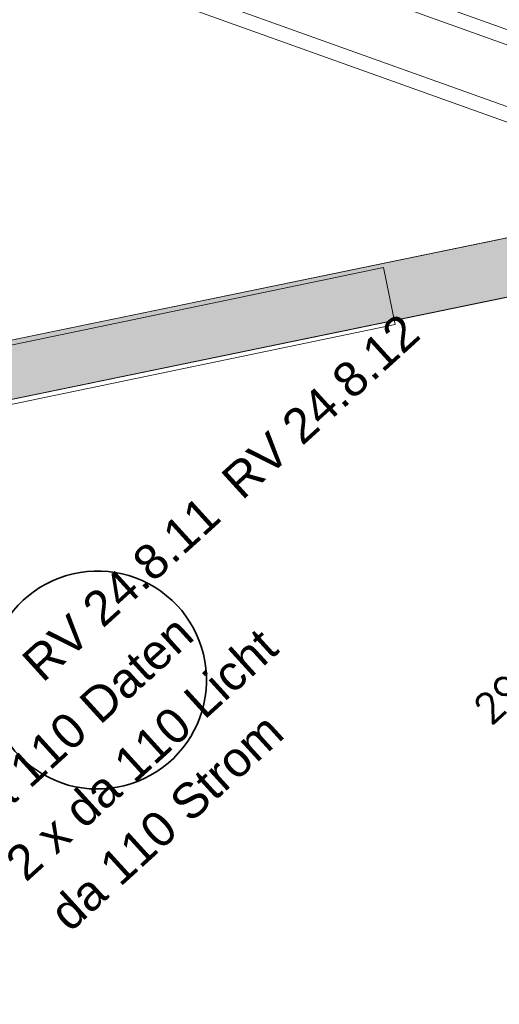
# Model space of a CAD drawing. Header units: metres. Extents: x -502 to 161, y -108 to 174.
# Tile 148 of 256: x -221.91 to -218.62, y -33.1 to -26.33. Entities that reach past the tile are written whole.
import ezdxf

# ---------------------------------------------------------------- set-up
doc = ezdxf.new("R2010")
doc.units = ezdxf.units.M
doc.header["$LTSCALE"] = 0.1
doc.linetypes.add('240', pattern=[101.6, 101.6, 0])
doc.layers.add('BRI31-005.05-5p02-Koordinierung Lageplan 4. BA ZOB West 2022-06-15', color=7, linetype='Continuous')
doc.layers.add('BRI31-005.06-5f07-Koordinierung Lageplan 4. BA ZOB Fernbusbahnh', color=7, linetype='Continuous')
doc.styles.add('Arial', font='arial.ttf')
doc.styles.add('Txt', font='txt_____.ttf')

msp = doc.modelspace()

# ---------------------------------------------------------------- linework, layer by layer
at = {"layer": 'BRI31-005.05-5p02-Koordinierung Lageplan 4. BA ZOB West 2022-06-15', "color": 1, "linetype": 'Continuous', "lineweight": 18, "true_color": 0xff0000, "transparency": 33554687, "flags": 128}
for points in [[(-230.8361, -22.6346), (-216.7734, -27.6703), (-216.5712, -27.1054), (-230.6338, -22.0697)], [(-230.759, -22.556), (-216.7831, -27.5606), (-216.6483, -27.184), (-230.6241, -22.1794)]]:
    msp.add_lwpolyline(points, dxfattribs=at)
at = {"layer": 'BRI31-005.05-5p02-Koordinierung Lageplan 4. BA ZOB West 2022-06-15', "color": 7, "linetype": 'Continuous', "lineweight": 18, "transparency": 33554687, "flags": 128}
for points in [[(-235.9122, -31.8182), (-216.8122, -27.8714), (-216.8972, -27.4832), (-236.0163, -31.4294)], [(-235.9227, -31.8169), (-216.8117, -27.8742), (-216.8925, -27.4824), (-236.0035, -31.4251)]]:
    msp.add_lwpolyline(points, dxfattribs=at)
at = {"layer": 'BRI31-005.05-5p02-Koordinierung Lageplan 4. BA ZOB West 2022-06-15', "color": 7, "linetype": '240', "lineweight": 18, "transparency": 33554687, "flags": 128}
msp.add_lwpolyline([(-235.9079, -31.8758), (-219.3313, -28.4218), (-219.4129, -28.0302), (-235.9895, -31.4843)], dxfattribs=at)
at = {"layer": 'BRI31-005.05-5p02-Koordinierung Lageplan 4. BA ZOB West 2022-06-15', "color": 142, "linetype": 'Continuous', "lineweight": 35, "true_color": 0x0099cc, "transparency": 33554687, "flags": 128}
msp.add_lwpolyline([(-222.1289, -30.8667, 0.57289), (-221.0149, -31.5251, 0.57289), (-220.9844, -30.2314), (-220.9844, -30.2314, 0.57289), (-222.1282, -30.8366), (-222.1282, -30.8366)], format="xyb", dxfattribs=at)
at = {"layer": 'BRI31-005.06-5f07-Koordinierung Lageplan 4. BA ZOB Fernbusbahnh', "color": 1, "linetype": 'Continuous', "lineweight": 13, "true_color": 0xff0000, "transparency": 33554687, "flags": 128}
msp.add_lwpolyline([(-230.8361, -22.6346), (-216.7734, -27.6703), (-216.5712, -27.1054), (-230.6338, -22.0697)], dxfattribs=at)
msp.add_lwpolyline([(-230.759, -22.556), (-216.7831, -27.5606), (-216.6483, -27.184), (-230.6241, -22.1794)], close=True, dxfattribs=at)
at = {"layer": 'BRI31-005.06-5f07-Koordinierung Lageplan 4. BA ZOB Fernbusbahnh', "color": 7, "linetype": 'Continuous', "lineweight": 13, "transparency": 33554687, "flags": 128}
for points in [[(-235.9122, -31.8182), (-216.8122, -27.8714), (-216.8972, -27.4832), (-236.0163, -31.4294)], [(-235.9227, -31.8169), (-216.8117, -27.8742), (-216.8925, -27.4824), (-236.0035, -31.4251)]]:
    msp.add_lwpolyline(points, dxfattribs=at)
at = {"layer": 'BRI31-005.06-5f07-Koordinierung Lageplan 4. BA ZOB Fernbusbahnh', "color": 7, "linetype": '240', "lineweight": 13, "transparency": 33554687, "flags": 128}
msp.add_lwpolyline([(-235.9079, -31.8758), (-219.3313, -28.4218), (-219.4129, -28.0302), (-235.9895, -31.4843)], dxfattribs=at)
at = {"layer": 'BRI31-005.06-5f07-Koordinierung Lageplan 4. BA ZOB Fernbusbahnh', "color": 142, "linetype": 'Continuous', "lineweight": 30, "true_color": 0x0099cc, "transparency": 33554687, "flags": 128}
msp.add_lwpolyline([(-222.1289, -30.8667, 0.57289), (-221.0149, -31.5251, 0.57289), (-220.9844, -30.2314), (-220.9844, -30.2314, 0.57289), (-222.1282, -30.8366), (-222.1282, -30.8366)], format="xyb", dxfattribs=at)
at = {"layer": 'BRI31-005.06-5f07-Koordinierung Lageplan 4. BA ZOB Fernbusbahnh', "color": 2, "linetype": 'Continuous', "true_color": 0xffff00, "transparency": 33554687}
msp.add_solid([(-235.9227, -31.8169), (-216.8117, -27.8742), (-236.0035, -31.4251), (-216.8925, -27.4824)], dxfattribs=at)

# ---------------------------------------------------------------- texts
at = {"layer": 'BRI31-005.05-5p02-Koordinierung Lageplan 4. BA ZOB West 2022-06-15', "color": 1, "true_color": 0xff0000, "transparency": 33554687, "attachment_point": 1, "line_spacing_factor": 0.25}
for s, insert, char_height, rotation, style in [('RV 24.8.12', (-220.5468, -29.4606), 0.24, 42.30234, 'Arial'), ('RV 24.8.11', (-221.9184, -30.7163), 0.24, 42.30234, 'Arial'), ('290 m2', (-218.8128, -31.0378), 0.2, 42.30738, 'Txt')]:
    msp.add_mtext(s, dxfattribs=dict(at, insert=insert, char_height=char_height, rotation=rotation, style=style))
at = {"layer": 'BRI31-005.05-5p02-Koordinierung Lageplan 4. BA ZOB West 2022-06-15', "color": 7, "transparency": 33554687, "char_height": 0.24, "attachment_point": 1, "rotation": 42.30234, "line_spacing_factor": 0.25, "style": 'Arial'}
for s, insert in [('da 110 Daten', (-222.3514, -31.7589)), ('da 110 Strom', (-221.731, -32.434))]:
    msp.add_mtext(s, dxfattribs=dict(at, insert=insert))
at = {"layer": 'BRI31-005.05-5p02-Koordinierung Lageplan 4. BA ZOB West 2022-06-15', "color": 190, "true_color": 0x7f00ff, "transparency": 33554687, "insert": (-222.0335, -32.0877), "char_height": 0.24, "attachment_point": 1, "rotation": 42.30234, "line_spacing_factor": 0.25, "style": 'Arial'}
msp.add_mtext('2 x da 110 Licht', dxfattribs=at)
at = {"layer": 'BRI31-005.06-5f07-Koordinierung Lageplan 4. BA ZOB Fernbusbahnh', "color": 1, "true_color": 0xff0000, "transparency": 33554687, "attachment_point": 1, "line_spacing_factor": 0.25}
for s, insert, char_height, rotation, style in [('RV 24.8.12', (-220.5468, -29.4606), 0.24, 42.30234, 'Arial'), ('RV 24.8.11', (-221.9184, -30.7163), 0.24, 42.30234, 'Arial'), ('290 m2', (-218.8128, -31.0378), 0.2, 42.30738, 'Txt'), ('290 m2', (-218.8128, -31.0378), 0.2, 42.30738, 'Txt')]:
    msp.add_mtext(s, dxfattribs=dict(at, insert=insert, char_height=char_height, rotation=rotation, style=style))
at = {"layer": 'BRI31-005.06-5f07-Koordinierung Lageplan 4. BA ZOB Fernbusbahnh', "color": 7, "transparency": 33554687, "char_height": 0.24, "attachment_point": 1, "rotation": 42.30234, "line_spacing_factor": 0.25, "style": 'Arial'}
for s, insert in [('da 110 Daten', (-222.3514, -31.7589)), ('da 110 Strom', (-221.731, -32.434))]:
    msp.add_mtext(s, dxfattribs=dict(at, insert=insert))
at = {"layer": 'BRI31-005.06-5f07-Koordinierung Lageplan 4. BA ZOB Fernbusbahnh', "color": 190, "true_color": 0x7f00ff, "transparency": 33554687, "insert": (-222.0335, -32.0877), "char_height": 0.24, "attachment_point": 1, "rotation": 42.30234, "line_spacing_factor": 0.25, "style": 'Arial'}
msp.add_mtext('2 x da 110 Licht', dxfattribs=at)
at = {"layer": 'BRI31-005.06-5f07-Koordinierung Lageplan 4. BA ZOB Fernbusbahnh', "color": 250, "true_color": 0x333333, "transparency": 33554687, "insert": (-220.1969, -36.261), "char_height": 0.452686, "attachment_point": 1, "rotation": 42.30712, "line_spacing_factor": 0.25, "style": 'Arial'}
msp.add_mtext('Steig O - Sonstige', dxfattribs=at)

doc.saveas('drawing.dxf')
